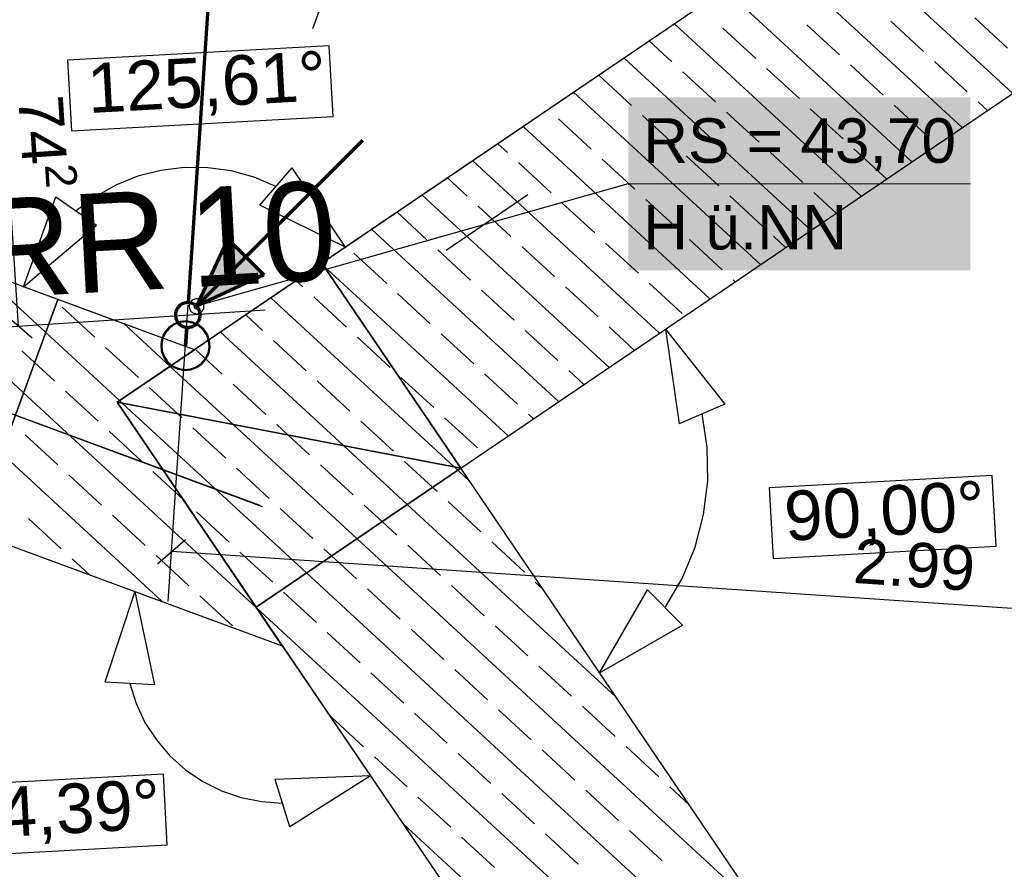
# Model space of a CAD drawing. Extents: x -779 to 790, y -208 to 633.
# Tile 199 of 232: x 395 to 434, y 107 to 141. Entities that reach past the tile are written whole.
import ezdxf
from ezdxf.lldxf.tags import DXFTag

# ---------------------------------------------------------------- set-up
doc = ezdxf.new("R2010")
doc.units = 0
doc.layers.get('0').update_dxf_attribs({"lineweight": 25})
for name, color, linetype, lineweight, true_color in [('01AFU Allgemein Bemaßung-A07F5V4RWF', 7, 'Continuous', 25, 0x848484), ('02 Raster Bemaßung', 7, 'Continuous', 25, 0x848484), ('02 Raster Gebäude-A07F5V4QWF', 7, 'Continuous', 25, 0x848484), ('20 Fallrohre', 9, 'Continuous', 25, 0x808080), ('20 Fallrohre - Beschriftung', 9, 'Continuous', 25, 0x808080), ('20 Fenster als Fassade-A07F5V52WF', 9, 'Continuous', 25, 0x808080), ('20 Fundament-A07F5V4OWF', 7, 'Continuous', 25, 0x848484), ('20 Magerbeton Bohrungen', 7, 'Continuous', 25, 0x848484), ('S_Mass', 150, 'Continuous', 25, 0x007fff), ('S_Regenwasser_Grundleitung', 7, 'Continuous', 70, 0x0080ff)]:
    doc.layers.add(name, color=color, linetype=linetype, lineweight=lineweight, true_color=true_color)
doc.layers.add('02 Raster Gebäude-A07F5V53WF', color=7, linetype='Continuous', lineweight=13)
doc.styles.get("Standard").update_dxf_attribs({"font": 'arial.ttf'})
tags = doc.linetypes.add('Strichpunkt', pattern=[1, 0.5, -0.25, 0, -0.25]).pattern_tags.tags
tags[10:11] = [DXFTag(74, 4), DXFTag(75, 0), DXFTag(340, '0'), DXFTag(46, 1.0), DXFTag(50, 0.0), DXFTag(44, 0.0), DXFTag(45, 0.0)]
tags[8:9] = [DXFTag(74, 4), DXFTag(75, 0), DXFTag(340, '0'), DXFTag(46, 1.0), DXFTag(50, 0.0), DXFTag(44, 0.0), DXFTag(45, 0.0)]
tags[6:7] = [DXFTag(74, 4), DXFTag(75, 0), DXFTag(340, '0'), DXFTag(46, 1.0), DXFTag(50, 0.0), DXFTag(44, 0.0), DXFTag(45, 0.0)]
tags[4:5] = [DXFTag(74, 4), DXFTag(75, 0), DXFTag(340, '0'), DXFTag(46, 1.0), DXFTag(50, 0.0), DXFTag(44, 0.0), DXFTag(45, 0.0)]
tags = doc.linetypes.add('Wipeout_Contour-A07F5V4SWF', pattern=[1, 0, -1]).pattern_tags.tags
tags[6:7] = [DXFTag(74, 4), DXFTag(75, 0), DXFTag(340, '0'), DXFTag(46, 1.0), DXFTag(50, 0.0), DXFTag(44, 0.0), DXFTag(45, 0.0)]
tags[4:5] = [DXFTag(74, 4), DXFTag(75, 0), DXFTag(340, '0'), DXFTag(46, 1.0), DXFTag(50, 0.0), DXFTag(44, 0.0), DXFTag(45, 0.0)]

# ---------------------------------------------------------------- blocks, each defined once
blk = doc.blocks.new('Referenz-A07F5V4VWF', base_point=(-401.415, -176.34))
at = {"color": 0, "linetype": 'ByBlock', "lineweight": -2, "ltscale": 12.5}
for p, q in [((457.904, 165.879), (401.655, 127.689)), ((457.904, 165.879), (406.798, 131.181)), ((412.416, 122.906), (457.047, 153.209)), ((401.655, 127.689), (336.442, 151.699)), ((335.001, 141.571), (405.203, 115.725)), ((396.132, 129.722), (392.313, 131.128)), ((406.798, 131.181), (398.523, 125.563)), ((412.416, 122.906), (406.798, 131.181)), ((406.798, 131.181), (412.416, 122.906)), ((392.676, 120.337), (396.132, 129.722)), ((396.132, 129.722), (392.676, 120.337)), ((401.655, 127.689), (396.132, 129.722)), ((398.523, 125.563), (401.655, 127.689)), ((398.523, 125.563), (404.141, 117.288)), ((412.416, 122.906), (398.523, 125.563)), ((398.523, 125.563), (412.416, 122.906)), ((405.203, 115.725), (398.523, 125.563)), ((404.141, 117.288), (412.416, 122.906)), ((412.416, 122.906), (404.141, 117.288)), ((448.842, 69.255), (412.416, 122.906)), ((392.676, 120.337), (405.203, 115.725)), ((404.141, 117.288), (436.172, 70.111)), ((405.203, 115.725), (443.305, 59.605))]:
    blk.add_line(p, q, dxfattribs=at)
at = {"layer": '01AFU Allgemein Bemaßung-A07F5V4RWF', "color": 0, "lineweight": -2}
blk.add_line((406.433, 140.667), (407.61, 143.864), dxfattribs=at)
at = {"layer": '02 Raster Bemaßung', "color": 0, "linetype": 'Wipeout_Contour-A07F5V4SWF', "lineweight": -2, "ltscale": 1.625}
for p, q in [((407.101, 139.966), (396.524, 139.388)), ((407.257, 137.113), (407.101, 139.966)), ((396.524, 139.388), (396.68, 136.534)), ((396.68, 136.534), (407.257, 137.113)), ((433.903, 122.601), (424.889, 122.107)), ((434.06, 119.747), (433.903, 122.601)), ((424.889, 122.107), (425.045, 119.254)), ((425.045, 119.254), (434.06, 119.747)), ((400.398, 110.533), (389.82, 109.954)), ((400.554, 107.68), (400.398, 110.533)), ((389.977, 107.101), (400.554, 107.68))]:
    blk.add_line(p, q, dxfattribs=at)
at = {"layer": '02 Raster Bemaßung', "color": 0, "lineweight": -2}
for p, q in [((401.235, 135.052), (400.285, 134.936)), ((402.193, 135.044), (401.235, 135.052)), ((403.141, 134.913), (402.193, 135.044)), ((404.288, 133.536), (405.605, 135.041)), ((407.756, 131.832), (405.605, 135.041)), ((399.358, 134.697), (398.47, 134.341)), ((400.285, 134.936), (399.358, 134.697)), ((404.064, 134.659), (403.141, 134.913)), ((404.946, 134.288), (404.064, 134.659)), ((398.47, 134.341), (397.635, 133.872)), ((394.734, 130.237), (396.047, 133.871)), ((396.047, 133.871), (397.688, 132.727)), ((397.635, 133.872), (396.868, 133.299)), ((407.756, 131.832), (404.288, 133.536)), ((394.734, 130.237), (397.688, 132.727)), ((420.687, 128.522), (423.088, 125.494)), ((420.687, 128.522), (421.252, 124.7)), ((423.088, 125.494), (421.252, 124.7)), ((422.378, 123.748), (422.17, 125.097)), ((422.399, 122.383), (422.378, 123.748)), ((422.235, 121.029), (422.399, 122.383)), ((389.852, 121.377), (402.638, 116.669)), ((421.888, 119.709), (422.235, 121.029)), ((421.364, 118.448), (421.888, 119.709)), ((420.674, 117.271), (421.364, 118.448)), ((399.237, 117.921), (398.034, 114.249)), ((399.237, 117.921), (400.032, 114.14)), ((418.031, 114.635), (419.967, 117.979)), ((419.967, 117.979), (421.38, 116.563)), ((418.031, 114.635), (421.38, 116.563)), ((400.032, 114.14), (398.034, 114.249)), ((399.033, 114.194), (399.29, 113.391)), ((399.29, 113.391), (399.651, 112.628)), ((399.651, 112.628), (400.11, 111.921)), ((400.11, 111.921), (400.659, 111.28)), ((400.659, 111.28), (401.287, 110.717)), ((401.287, 110.717), (401.985, 110.243)), ((408.773, 110.466), (404.912, 110.324)), ((405.5, 108.412), (404.912, 110.324)), ((408.773, 110.466), (405.5, 108.412)), ((401.985, 110.243), (402.739, 109.865)), ((402.739, 109.865), (403.537, 109.59)), ((403.537, 109.59), (404.364, 109.424)), ((404.364, 109.424), (405.206, 109.368))]:
    blk.add_line(p, q, dxfattribs=at)
at = {"layer": '02 Raster Gebäude-A07F5V4QWF', "color": 0, "linetype": 'Strichpunkt', "lineweight": -2, "ltscale": 0.405}
blk.add_line((404.408, 121.346), (335.721, 146.635), dxfattribs=at)
at = {"layer": '20 Fundament-A07F5V4OWF', "color": 0, "lineweight": -2}
for p, q in [((457.904, 165.879), (398.523, 125.563)), ((412.416, 122.906), (457.047, 153.209)), ((434.725, 138.053), (427.174, 145.015)), ((432.685, 136.669), (425.135, 143.631)), ((430.646, 135.284), (423.096, 142.246)), ((431.125, 139.74), (429.801, 140.961)), ((434.516, 139.878), (433.193, 141.098)), ((428.607, 133.899), (421.056, 140.862)), ((424.341, 139.465), (423.018, 140.686)), ((427.733, 139.603), (426.409, 140.823)), ((420.949, 139.328), (420.037, 140.169)), ((426.568, 132.515), (419.017, 139.477)), ((432.889, 138.113), (431.566, 139.333)), ((422.714, 137.701), (421.39, 138.921)), ((426.106, 137.838), (424.782, 139.059)), ((429.497, 137.976), (428.174, 139.196)), ((419.322, 137.563), (417.999, 138.784)), ((424.528, 131.13), (416.978, 138.093)), ((427.87, 136.211), (426.547, 137.431)), ((431.262, 136.349), (429.939, 137.569)), ((433.705, 137.361), (433.33, 137.706)), ((417.695, 135.799), (416.371, 137.019)), ((421.087, 135.936), (419.763, 137.157)), ((424.478, 136.074), (423.155, 137.294)), ((422.489, 129.746), (414.939, 136.708)), ((414.303, 135.661), (413.919, 136.016)), ((429.626, 134.592), (428.311, 135.804)), ((419.46, 134.172), (418.136, 135.392)), ((422.851, 134.309), (421.528, 135.529)), ((426.243, 134.447), (424.92, 135.667)), ((420.45, 128.361), (412.899, 135.323)), ((416.068, 134.034), (414.744, 135.255)), ((412.676, 133.897), (411.88, 134.631)), ((418.41, 126.977), (410.86, 133.939)), ((421.224, 132.545), (419.901, 133.765)), ((424.616, 132.682), (423.292, 133.902)), ((427.587, 133.207), (426.684, 134.04)), ((414.441, 132.27), (413.117, 133.49)), ((417.832, 132.407), (416.509, 133.627)), ((411.049, 132.132), (409.84, 133.247)), ((416.371, 125.592), (408.821, 132.554)), ((425.548, 131.823), (425.057, 132.275)), ((416.205, 130.643), (414.882, 131.863)), ((419.597, 130.78), (418.273, 132)), ((422.989, 130.917), (421.665, 132.138)), ((409.422, 130.368), (408.098, 131.588)), ((412.813, 130.505), (411.49, 131.725)), ((396.132, 129.722), (392.313, 131.128)), ((406.845, 131.111), (406.781, 131.17)), ((414.332, 124.207), (406.845, 131.111)), ((395.639, 128.384), (392.896, 130.914)), ((406.03, 130.23), (405.762, 130.477)), ((417.97, 129.015), (416.646, 130.236)), ((421.362, 129.153), (420.038, 130.373)), ((423.509, 130.438), (423.43, 130.511)), ((395.855, 129.818), (395.843, 129.829)), ((412.146, 122.958), (404.742, 129.785)), ((407.794, 128.603), (406.471, 129.823)), ((411.186, 128.74), (409.863, 129.961)), ((414.578, 128.878), (413.255, 130.098)), ((401.655, 127.689), (396.132, 129.722)), ((397.619, 128.191), (396.296, 129.411)), ((404.403, 128.466), (403.723, 129.093)), ((394.742, 125.947), (391.505, 128.932)), ((400.664, 127.016), (398.79, 128.744)), ((419.43, 127.669), (418.411, 128.609)), ((398.624, 125.631), (395.639, 128.384)), ((407.679, 123.812), (402.703, 128.401)), ((409.559, 126.976), (408.236, 128.196)), ((412.951, 127.113), (411.627, 128.334)), ((416.343, 127.251), (415.019, 128.471)), ((399.384, 126.564), (398.06, 127.784)), ((406.167, 126.838), (404.844, 128.059)), ((395.19, 127.166), (394.668, 127.647)), ((398.523, 125.563), (401.655, 127.689)), ((402.775, 126.701), (401.683, 127.708)), ((395.992, 126.426), (395.19, 127.166)), ((403.212, 124.666), (400.664, 127.016)), ((414.715, 125.486), (413.392, 126.707)), ((417.391, 126.284), (416.784, 126.844)), ((404.54, 125.074), (403.217, 126.294)), ((407.932, 125.211), (406.608, 126.432)), ((411.324, 125.349), (410, 126.569)), ((404.158, 117.263), (394.742, 125.947)), ((397.757, 124.799), (396.433, 126.019)), ((400.978, 125.093), (399.825, 126.157)), ((398.523, 125.563), (404.141, 117.288)), ((405.203, 115.725), (398.523, 125.563)), ((398.745, 125.521), (398.624, 125.631)), ((406.175, 118.669), (398.745, 125.521)), ((401.148, 124.936), (400.978, 125.093)), ((415.351, 124.9), (415.157, 125.079)), ((408.214, 120.054), (403.212, 124.666)), ((405.445, 124.239), (404.981, 124.667)), ((409.696, 123.584), (408.373, 124.805)), ((413.088, 123.722), (411.765, 124.942)), ((396.129, 123.034), (394.806, 124.255)), ((399.521, 123.172), (398.198, 124.392)), ((402.913, 123.309), (401.589, 124.53)), ((406.305, 123.447), (405.445, 124.239)), ((410.253, 121.438), (407.679, 123.812)), ((400.347, 117.513), (393.844, 123.509)), ((408.069, 121.82), (406.746, 123.04)), ((411.273, 122.13), (410.138, 123.177)), ((397.894, 121.407), (396.571, 122.628)), ((401.194, 121.629), (399.962, 122.765)), ((404.677, 121.682), (403.354, 122.903)), ((412.292, 122.823), (412.146, 122.958)), ((412.773, 122.379), (412.292, 122.823)), ((448.842, 69.255), (412.416, 122.906)), ((411.461, 121.957), (411.273, 122.13)), ((401.286, 121.545), (401.194, 121.629)), ((409.234, 120.746), (408.51, 121.413)), ((418.702, 113.647), (410.253, 121.438)), ((413.226, 120.33), (411.902, 121.55)), ((403.05, 119.918), (401.727, 121.138)), ((406.442, 120.055), (405.119, 121.275)), ((396.267, 119.643), (394.943, 120.863)), ((399.659, 119.78), (398.335, 121.001)), ((409.834, 120.192), (409.234, 120.746)), ((392.676, 120.337), (405.203, 115.725)), ((424.63, 104.916), (408.214, 120.054)), ((414.99, 118.703), (413.667, 119.923)), ((404.815, 118.29), (403.491, 119.511)), ((407.194, 119.361), (406.883, 119.648)), ((411.598, 118.565), (410.275, 119.786)), ((397.4, 118.598), (396.708, 119.236)), ((401.423, 118.153), (400.1, 119.373)), ((408.207, 118.428), (407.194, 119.361)), ((430.559, 96.184), (406.175, 118.669)), ((415.738, 118.013), (415.431, 118.296)), ((406.579, 116.663), (405.256, 117.884)), ((409.971, 116.801), (408.648, 118.021)), ((413.363, 116.938), (412.04, 118.158)), ((403.188, 116.526), (401.864, 117.746)), ((404.141, 117.288), (443.305, 59.605)), ((436.487, 87.452), (404.158, 117.263)), ((408.344, 115.036), (407.021, 116.256)), ((411.736, 115.173), (410.412, 116.394)), ((415.128, 115.311), (413.804, 116.531)), ((413.5, 113.546), (412.177, 114.767)), ((416.892, 113.684), (415.569, 114.904)), ((410.109, 113.409), (408.785, 114.629)), ((415.265, 111.919), (413.942, 113.139)), ((418.657, 112.056), (417.333, 113.277)), ((408.481, 111.644), (407.158, 112.865)), ((411.873, 111.782), (410.55, 113.002)), ((417.03, 110.292), (415.706, 111.512)), ((420.421, 110.429), (419.098, 111.65)), ((410.246, 110.017), (408.923, 111.237)), ((413.638, 110.154), (412.314, 111.375)), ((418.794, 108.665), (417.471, 109.885)), ((421.666, 109.281), (420.863, 110.022)), ((412.011, 108.39), (410.687, 109.61)), ((415.402, 108.527), (414.079, 109.748)), ((442.416, 78.72), (410.087, 108.531)), ((413.775, 106.763), (412.452, 107.983)), ((417.167, 106.9), (415.844, 108.12)), ((420.559, 107.038), (419.235, 108.258))]:
    blk.add_line(p, q, dxfattribs=at)
at = {"layer": '20 Magerbeton Bohrungen', "color": 0, "lineweight": -2}
for p, q in [((457.904, 165.879), (401.655, 127.689)), ((401.655, 127.689), (336.442, 151.699)), ((335.001, 141.571), (405.203, 115.725)), ((405.203, 115.725), (443.305, 59.605))]:
    blk.add_line(p, q, dxfattribs=at)
at = {"layer": '02 Raster Bemaßung', "color": 0, "linetype": 'ByBlock', "lineweight": -2, "ltscale": 1.625, "char_height": 2.00026, "attachment_point": 1, "rotation": 3.132}
for s, insert in [('{\\fArial;125,61°}', (397.265, 139.249)), ('{\\fArial;90,00°}', (425.442, 121.959)), ('{\\fArial;144,39°}', (390.562, 109.818))]:
    blk.add_mtext(s, dxfattribs=dict(at, insert=insert))
blk = doc.blocks.new('Referenz-A07F5V59WF', base_point=(-759.499, -206.186))
at = {"layer": '02 Raster Gebäude-A07F5V53WF', "color": 0, "linetype": 'Continuous', "ltscale": 117.000008}
blk.add_line((404.308, 121.412), (335.634, 146.695), dxfattribs=at)
at = {"layer": '20 Fallrohre', "color": 0, "linetype": 'Continuous', "lineweight": -2, "ltscale": 225.000015}
for p, q in [((400.614, 128.591), (400.445, 128.392)), ((400.828, 128.74), (400.614, 128.591)), ((400.846, 128.705), (400.641, 128.562)), ((401.074, 128.829), (400.828, 128.74)), ((401.082, 128.79), (400.846, 128.705)), ((401.334, 128.851), (401.074, 128.829)), ((401.332, 128.811), (401.082, 128.79)), ((401.579, 128.767), (401.332, 128.811)), ((401.591, 128.805), (401.334, 128.851)), ((401.805, 128.66), (401.579, 128.767)), ((401.827, 128.694), (401.591, 128.805)), ((401.997, 128.498), (401.805, 128.66)), ((402.026, 128.525), (401.827, 128.694)), ((400.445, 128.392), (400.334, 128.156)), ((400.479, 128.37), (400.372, 128.143)), ((400.641, 128.562), (400.479, 128.37)), ((402.14, 128.293), (401.997, 128.498)), ((402.175, 128.311), (402.026, 128.525)), ((402.225, 128.057), (402.14, 128.293)), ((402.264, 128.065), (402.175, 128.311)), ((400.334, 128.156), (400.288, 127.899)), ((400.288, 127.899), (400.31, 127.639)), ((400.372, 128.143), (400.328, 127.897)), ((400.328, 127.897), (400.349, 127.647)), ((402.202, 127.56), (402.246, 127.807)), ((402.246, 127.807), (402.225, 128.057)), ((402.24, 127.548), (402.286, 127.805)), ((402.286, 127.805), (402.264, 128.065)), ((400.31, 127.639), (400.399, 127.393)), ((400.349, 127.647), (400.434, 127.411)), ((400.399, 127.393), (400.548, 127.179)), ((400.434, 127.411), (400.577, 127.206)), ((402.095, 127.334), (402.202, 127.56)), ((402.129, 127.312), (402.24, 127.548)), ((400.548, 127.179), (400.747, 127.01)), ((400.577, 127.206), (400.769, 127.044)), ((400.747, 127.01), (400.983, 126.899)), ((400.769, 127.044), (400.996, 126.937)), ((401.492, 126.914), (401.728, 126.999)), ((401.728, 126.999), (401.933, 127.142)), ((401.746, 126.964), (401.96, 127.113)), ((401.933, 127.142), (402.095, 127.334)), ((401.96, 127.113), (402.129, 127.312)), ((400.983, 126.899), (401.24, 126.853)), ((400.996, 126.937), (401.242, 126.893)), ((401.24, 126.853), (401.5, 126.875)), ((401.242, 126.893), (401.492, 126.914)), ((401.5, 126.875), (401.746, 126.964))]:
    blk.add_line(p, q, dxfattribs=at)
for points in [[(400.604, 128.555), (400.576, 128.555), (400.604, 128.58)], [(400.665, 128.58), (400.604, 128.58), (400.695, 128.605)], [(400.604, 128.58), (400.695, 128.605), (400.634, 128.605)], [(400.604, 128.527), (400.665, 128.58), (400.604, 128.58)], [(400.695, 128.605), (400.634, 128.605), (400.695, 128.658)], [(400.718, 128.658), (400.695, 128.658), (400.718, 128.672)], [(400.718, 128.625), (400.695, 128.625), (400.695, 128.658)], [(400.718, 128.625), (400.718, 128.658), (400.695, 128.658)], [(400.695, 128.605), (400.718, 128.625), (400.695, 128.625)], [(400.794, 128.672), (400.718, 128.672), (400.828, 128.693)], [(400.718, 128.672), (400.828, 128.693), (400.752, 128.693)], [(400.718, 128.625), (400.794, 128.672), (400.718, 128.672)], [(400.828, 128.693), (400.752, 128.693), (400.828, 128.74)], [(400.846, 128.74), (400.828, 128.74), (400.846, 128.748)], [(400.846, 128.705), (400.828, 128.705), (400.828, 128.74)], [(400.846, 128.705), (400.846, 128.74), (400.828, 128.74)], [(400.828, 128.693), (400.846, 128.705), (400.828, 128.705)], [(400.949, 128.748), (400.846, 128.748), (400.973, 128.758)], [(400.846, 128.748), (400.973, 128.758), (400.87, 128.758)], [(400.846, 128.705), (400.949, 128.748), (400.846, 128.748)], [(400.973, 128.758), (400.87, 128.758), (400.973, 128.801)], [(400.985, 128.801), (400.973, 128.801), (400.985, 128.804)], [(400.985, 128.763), (400.973, 128.763), (400.973, 128.801)], [(400.985, 128.763), (400.985, 128.801), (400.973, 128.801)], [(400.973, 128.758), (400.985, 128.763), (400.973, 128.763)], [(401.125, 128.804), (400.985, 128.804), (401.125, 128.839)], [(401.125, 128.798), (400.985, 128.798), (400.985, 128.804)], [(401.125, 128.798), (401.125, 128.804), (400.985, 128.804)], [(400.985, 128.763), (401.125, 128.798), (400.985, 128.798)], [(401.132, 128.799), (401.125, 128.799), (401.125, 128.839)], [(401.132, 128.799), (401.132, 128.839), (401.125, 128.839)], [(401.132, 128.839), (401.125, 128.839), (401.132, 128.839)], [(401.125, 128.798), (401.132, 128.799), (401.125, 128.799)], [(401.281, 128.839), (401.132, 128.839), (401.281, 128.852)], [(401.281, 128.812), (401.132, 128.812), (401.132, 128.839)], [(401.281, 128.812), (401.281, 128.839), (401.132, 128.839)], [(401.132, 128.799), (401.281, 128.812), (401.132, 128.812)], [(401.282, 128.812), (401.281, 128.812), (401.281, 128.852)], [(401.282, 128.812), (401.282, 128.852), (401.281, 128.852)], [(401.282, 128.852), (401.281, 128.852), (401.281, 128.852)], [(401.281, 128.812), (401.282, 128.812), (401.281, 128.812)], [(401.4, 128.812), (401.282, 128.812), (401.282, 128.852)], [(401.432, 128.841), (401.314, 128.841), (401.282, 128.852)], [(401.432, 128.801), (401.4, 128.812), (401.282, 128.812)], [(401.432, 128.801), (401.432, 128.841), (401.314, 128.841)], [(401.438, 128.801), (401.432, 128.801), (401.432, 128.841)], [(401.438, 128.84), (401.432, 128.84), (401.432, 128.841)], [(401.438, 128.799), (401.438, 128.84), (401.432, 128.84)], [(401.438, 128.799), (401.438, 128.801), (401.432, 128.801)], [(401.516, 128.799), (401.438, 128.799), (401.438, 128.84)], [(401.579, 128.808), (401.501, 128.808), (401.438, 128.84)], [(401.579, 128.767), (401.516, 128.799), (401.438, 128.799)], [(401.579, 128.767), (401.579, 128.808), (401.501, 128.808)], [(401.589, 128.767), (401.579, 128.767), (401.579, 128.808)], [(401.591, 128.805), (401.579, 128.805), (401.579, 128.808)], [(401.591, 128.762), (401.591, 128.805), (401.579, 128.805)], [(401.591, 128.762), (401.589, 128.767), (401.579, 128.767)], [(401.648, 128.762), (401.591, 128.762), (401.591, 128.805)], [(401.718, 128.753), (401.66, 128.753), (401.591, 128.805)], [(401.718, 128.71), (401.648, 128.762), (401.591, 128.762)], [(401.718, 128.71), (401.718, 128.753), (401.66, 128.753)], [(401.732, 128.71), (401.718, 128.71), (401.718, 128.753)], [(401.736, 128.745), (401.72, 128.745), (401.718, 128.753)], [(401.736, 128.699), (401.732, 128.71), (401.718, 128.71)], [(401.736, 128.699), (401.736, 128.745), (401.72, 128.745)], [(401.781, 128.699), (401.736, 128.699), (401.736, 128.745)], [(401.847, 128.678), (401.801, 128.678), (401.736, 128.745)], [(401.847, 128.632), (401.781, 128.699), (401.736, 128.699)], [(401.847, 128.632), (401.847, 128.678), (401.801, 128.678)], [(401.863, 128.632), (401.847, 128.632), (401.847, 128.678)], [(401.87, 128.664), (401.852, 128.664), (401.847, 128.678)], [(401.87, 128.612), (401.863, 128.632), (401.847, 128.632)], [(401.87, 128.612), (401.87, 128.664), (401.852, 128.664)], [(401.907, 128.612), (401.87, 128.612), (401.87, 128.664)], [(401.962, 128.587), (401.925, 128.587), (401.87, 128.664)], [(401.962, 128.535), (401.907, 128.612), (401.87, 128.612)], [(401.962, 128.535), (401.962, 128.587), (401.925, 128.587)], [(401.979, 128.535), (401.962, 128.535), (401.962, 128.587)], [(401.99, 128.563), (401.97, 128.563), (401.962, 128.587)], [(400.372, 128.165), (400.338, 128.165), (400.372, 128.249)], [(400.394, 128.249), (400.372, 128.249), (400.394, 128.301)], [(400.394, 128.195), (400.372, 128.195), (400.372, 128.249)], [(400.394, 128.195), (400.394, 128.249), (400.372, 128.249)], [(400.372, 128.143), (400.394, 128.195), (400.372, 128.195)], [(400.429, 128.301), (400.394, 128.301), (400.429, 128.36)], [(400.429, 128.283), (400.394, 128.283), (400.394, 128.301)], [(400.429, 128.283), (400.429, 128.301), (400.394, 128.301)], [(400.394, 128.195), (400.429, 128.283), (400.394, 128.283)], [(400.475, 128.36), (400.429, 128.36), (400.475, 128.435)], [(400.475, 128.358), (400.429, 128.358), (400.429, 128.36)], [(400.475, 128.358), (400.475, 128.36), (400.429, 128.36)], [(400.429, 128.283), (400.475, 128.358), (400.429, 128.358)], [(400.507, 128.435), (400.475, 128.435), (400.507, 128.474)], [(400.507, 128.412), (400.475, 128.412), (400.475, 128.435)], [(400.507, 128.412), (400.507, 128.435), (400.475, 128.435)], [(400.475, 128.358), (400.507, 128.412), (400.475, 128.412)], [(400.559, 128.474), (400.507, 128.474), (400.576, 128.493)], [(400.507, 128.474), (400.576, 128.493), (400.524, 128.493)], [(400.507, 128.412), (400.559, 128.474), (400.507, 128.474)], [(400.576, 128.493), (400.524, 128.493), (400.576, 128.555)], [(400.604, 128.527), (400.576, 128.527), (400.576, 128.555)], [(400.604, 128.527), (400.604, 128.555), (400.576, 128.555)], [(400.576, 128.493), (400.604, 128.527), (400.576, 128.527)], [(401.99, 128.502), (401.979, 128.535), (401.962, 128.535)], [(401.99, 128.502), (401.99, 128.563), (401.97, 128.563)], [(402.02, 128.502), (401.99, 128.502), (401.99, 128.563)], [(402.06, 128.482), (402.03, 128.482), (401.99, 128.563)], [(402.06, 128.421), (402.02, 128.502), (401.99, 128.502)], [(402.06, 128.421), (402.06, 128.482), (402.03, 128.482)], [(402.078, 128.421), (402.06, 128.421), (402.06, 128.482)], [(402.093, 128.444), (402.071, 128.444), (402.06, 128.482)], [(402.093, 128.369), (402.078, 128.421), (402.06, 128.421)], [(402.093, 128.369), (402.093, 128.444), (402.071, 128.444)], [(402.116, 128.369), (402.093, 128.369), (402.093, 128.444)], [(402.14, 128.368), (402.116, 128.368), (402.093, 128.444)], [(402.14, 128.293), (402.116, 128.369), (402.093, 128.369)], [(402.14, 128.293), (402.14, 128.368), (402.116, 128.368)], [(402.157, 128.293), (402.14, 128.293), (402.14, 128.368)], [(402.175, 128.311), (402.153, 128.311), (402.14, 128.368)], [(402.175, 128.208), (402.157, 128.293), (402.14, 128.293)], [(402.175, 128.208), (402.175, 128.311), (402.153, 128.311)], [(402.19, 128.208), (402.175, 128.208), (402.175, 128.311)], [(402.198, 128.257), (402.183, 128.257), (402.175, 128.311)], [(402.198, 128.154), (402.19, 128.208), (402.175, 128.208)], [(402.198, 128.154), (402.198, 128.257), (402.183, 128.257)], [(402.213, 128.154), (402.198, 128.154), (402.198, 128.257)], [(402.234, 128.171), (402.211, 128.171), (402.198, 128.257)], [(400.299, 127.846), (400.287, 127.846), (400.299, 128.003)], [(400.299, 127.711), (400.299, 127.846), (400.287, 127.846)], [(400.3, 128.003), (400.299, 128.003), (400.3, 128.01)], [(400.3, 127.711), (400.299, 127.711), (400.299, 128.003)], [(400.3, 127.69), (400.3, 128.003), (400.299, 128.003)], [(400.327, 128.01), (400.3, 128.01), (400.327, 128.125)], [(400.32, 127.69), (400.3, 127.69), (400.3, 128.01)], [(400.327, 127.581), (400.327, 128.01), (400.3, 128.01)], [(400.334, 128.125), (400.327, 128.125), (400.334, 128.156)], [(400.334, 127.945), (400.327, 127.945), (400.327, 128.125)], [(400.334, 127.945), (400.334, 128.125), (400.327, 128.125)], [(400.327, 127.847), (400.334, 127.945), (400.327, 127.945)], [(400.336, 127.581), (400.327, 127.581), (400.327, 127.847)], [(400.338, 127.72), (400.332, 127.72), (400.327, 127.847)], [(400.338, 128.156), (400.334, 128.156), (400.338, 128.165)], [(400.338, 127.997), (400.334, 127.997), (400.334, 128.156)], [(400.338, 127.997), (400.338, 128.156), (400.334, 128.156)], [(400.334, 127.945), (400.338, 127.997), (400.334, 127.997)], [(400.372, 128.143), (400.338, 128.143), (400.338, 128.165)], [(400.372, 128.143), (400.372, 128.165), (400.338, 128.165)], [(400.338, 127.997), (400.372, 128.143), (400.338, 128.143)], [(402.234, 128.007), (402.213, 128.154), (402.198, 128.154)], [(402.234, 128.007), (402.234, 128.171), (402.211, 128.171)], [(402.236, 128.007), (402.234, 128.007), (402.234, 128.171)], [(402.236, 128.166), (402.234, 128.166), (402.234, 128.171)], [(402.236, 127.984), (402.236, 128.166), (402.234, 128.166)], [(402.236, 127.984), (402.236, 128.007), (402.234, 128.007)], [(402.243, 127.984), (402.236, 127.984), (402.236, 128.166)], [(402.247, 128.123), (402.238, 128.123), (402.236, 128.166)], [(402.247, 127.857), (402.243, 127.984), (402.236, 127.984)], [(402.247, 127.857), (402.247, 128.123), (402.238, 128.123)], [(402.247, 127.759), (402.24, 127.759), (402.247, 127.857)], [(402.274, 127.694), (402.247, 127.694), (402.247, 128.123)], [(402.274, 128.014), (402.254, 128.014), (402.247, 128.123)], [(402.274, 127.694), (402.274, 128.014), (402.254, 128.014)], [(402.276, 127.701), (402.274, 127.701), (402.274, 128.014)], [(402.276, 127.993), (402.274, 127.993), (402.274, 128.014)], [(402.276, 127.701), (402.276, 127.993), (402.274, 127.993)], [(402.287, 127.858), (402.276, 127.858), (402.276, 127.993)], [(402.276, 127.701), (402.287, 127.858), (402.276, 127.858)], [(400.3, 127.69), (400.3, 127.711), (400.299, 127.711)], [(400.327, 127.581), (400.32, 127.69), (400.3, 127.69)], [(400.338, 127.538), (400.336, 127.581), (400.327, 127.581)], [(400.338, 127.538), (400.338, 127.72), (400.332, 127.72)], [(400.34, 127.538), (400.338, 127.538), (400.338, 127.72)], [(400.34, 127.696), (400.338, 127.696), (400.338, 127.72)], [(400.34, 127.533), (400.34, 127.696), (400.338, 127.696)], [(400.34, 127.533), (400.34, 127.538), (400.338, 127.538)], [(400.363, 127.533), (400.34, 127.533), (400.34, 127.696)], [(400.376, 127.55), (400.361, 127.55), (400.34, 127.696)], [(400.376, 127.447), (400.363, 127.533), (400.34, 127.533)], [(400.376, 127.447), (400.376, 127.55), (400.361, 127.55)], [(400.391, 127.447), (400.376, 127.447), (400.376, 127.55)], [(400.399, 127.496), (400.384, 127.496), (400.376, 127.55)], [(400.399, 127.393), (400.391, 127.447), (400.376, 127.447)], [(400.399, 127.393), (400.399, 127.496), (400.384, 127.496)], [(400.421, 127.393), (400.399, 127.393), (400.399, 127.496)], [(400.434, 127.411), (400.417, 127.411), (400.399, 127.496)], [(400.434, 127.336), (400.421, 127.393), (400.399, 127.393)], [(400.434, 127.336), (400.434, 127.411), (400.417, 127.411)], [(400.458, 127.336), (400.434, 127.336), (400.434, 127.411)], [(400.481, 127.335), (400.458, 127.335), (400.434, 127.411)], [(402.145, 127.346), (402.099, 127.346), (402.145, 127.421)], [(402.181, 127.421), (402.145, 127.421), (402.181, 127.509)], [(402.181, 127.403), (402.145, 127.403), (402.145, 127.421)], [(402.181, 127.403), (402.181, 127.421), (402.145, 127.421)], [(402.145, 127.344), (402.181, 127.403), (402.145, 127.403)], [(402.202, 127.509), (402.181, 127.509), (402.202, 127.56)], [(402.202, 127.455), (402.181, 127.455), (402.181, 127.509)], [(402.202, 127.455), (402.202, 127.509), (402.181, 127.509)], [(402.181, 127.403), (402.202, 127.455), (402.181, 127.455)], [(402.236, 127.56), (402.202, 127.56), (402.236, 127.707)], [(402.236, 127.539), (402.202, 127.539), (402.202, 127.56)], [(402.236, 127.539), (402.236, 127.56), (402.202, 127.56)], [(402.202, 127.455), (402.236, 127.539), (402.202, 127.539)], [(402.24, 127.707), (402.236, 127.707), (402.24, 127.759)], [(402.24, 127.548), (402.236, 127.548), (402.236, 127.707)], [(402.24, 127.548), (402.24, 127.707), (402.236, 127.707)], [(402.236, 127.539), (402.24, 127.548), (402.236, 127.548)], [(402.247, 127.579), (402.24, 127.579), (402.24, 127.759)], [(402.247, 127.579), (402.247, 127.759), (402.24, 127.759)], [(402.24, 127.548), (402.247, 127.579), (402.24, 127.579)], [(402.247, 127.579), (402.274, 127.694), (402.247, 127.694)], [(402.274, 127.694), (402.276, 127.701), (402.274, 127.701)], [(400.481, 127.26), (400.458, 127.336), (400.434, 127.336)], [(400.481, 127.26), (400.481, 127.335), (400.458, 127.335)], [(400.503, 127.26), (400.481, 127.26), (400.481, 127.335)], [(400.514, 127.283), (400.496, 127.283), (400.481, 127.335)], [(400.514, 127.222), (400.503, 127.26), (400.481, 127.26)], [(400.514, 127.222), (400.514, 127.283), (400.496, 127.283)], [(400.544, 127.222), (400.514, 127.222), (400.514, 127.283)], [(400.584, 127.202), (400.554, 127.202), (400.514, 127.283)], [(400.584, 127.141), (400.544, 127.222), (400.514, 127.222)], [(400.584, 127.141), (400.584, 127.202), (400.554, 127.202)], [(400.604, 127.141), (400.584, 127.141), (400.584, 127.202)], [(400.612, 127.169), (400.595, 127.169), (400.584, 127.202)], [(400.612, 127.117), (400.604, 127.141), (400.584, 127.141)], [(400.612, 127.117), (400.612, 127.169), (400.595, 127.169)], [(400.649, 127.117), (400.612, 127.117), (400.612, 127.169)], [(400.704, 127.092), (400.667, 127.092), (400.612, 127.169)], [(400.704, 127.04), (400.649, 127.117), (400.612, 127.117)], [(400.704, 127.04), (400.704, 127.092), (400.667, 127.092)], [(400.722, 127.04), (400.704, 127.04), (400.704, 127.092)], [(400.727, 127.072), (400.711, 127.072), (400.704, 127.092)], [(400.727, 127.026), (400.722, 127.04), (400.704, 127.04)], [(400.727, 127.026), (400.727, 127.072), (400.711, 127.072)], [(400.773, 127.026), (400.727, 127.026), (400.727, 127.072)], [(400.838, 127.005), (400.793, 127.005), (400.727, 127.072)], [(400.838, 126.958), (400.773, 127.026), (400.727, 127.026)], [(400.838, 126.958), (400.838, 127.005), (400.793, 127.005)], [(400.854, 126.958), (400.838, 126.958), (400.838, 127.005)], [(400.856, 126.994), (400.842, 126.994), (400.838, 127.005)], [(400.856, 126.951), (400.856, 126.994), (400.842, 126.994)], [(400.914, 126.951), (400.856, 126.951), (400.856, 126.994)], [(400.983, 126.942), (400.926, 126.942), (400.856, 126.994)], [(401.728, 126.956), (401.625, 126.956), (401.728, 126.999)], [(401.746, 126.999), (401.728, 126.999), (401.746, 127.01)], [(401.746, 126.964), (401.728, 126.964), (401.728, 126.999)], [(401.746, 126.964), (401.746, 126.999), (401.728, 126.999)], [(401.822, 127.01), (401.746, 127.01), (401.856, 127.032)], [(401.746, 127.01), (401.856, 127.032), (401.78, 127.032)], [(401.746, 126.964), (401.822, 127.01), (401.746, 127.01)], [(401.856, 127.032), (401.78, 127.032), (401.856, 127.079)], [(401.879, 127.079), (401.856, 127.079), (401.879, 127.099)], [(401.879, 127.046), (401.856, 127.046), (401.856, 127.079)], [(401.879, 127.046), (401.879, 127.079), (401.856, 127.079)], [(401.856, 127.032), (401.879, 127.046), (401.856, 127.046)], [(401.94, 127.099), (401.879, 127.099), (401.97, 127.124)], [(401.879, 127.099), (401.97, 127.124), (401.909, 127.124)], [(401.879, 127.046), (401.94, 127.099), (401.879, 127.099)], [(401.97, 127.124), (401.909, 127.124), (401.97, 127.177)], [(401.998, 127.177), (401.97, 127.177), (401.998, 127.211)], [(401.998, 127.149), (401.97, 127.149), (401.97, 127.177)], [(401.998, 127.149), (401.998, 127.177), (401.97, 127.177)], [(401.97, 127.124), (401.998, 127.149), (401.97, 127.149)], [(402.05, 127.211), (401.998, 127.211), (402.067, 127.23)], [(401.998, 127.211), (402.067, 127.23), (402.015, 127.23)], [(401.998, 127.149), (402.05, 127.211), (401.998, 127.211)], [(402.067, 127.23), (402.015, 127.23), (402.067, 127.292)], [(402.099, 127.292), (402.067, 127.292), (402.099, 127.346)], [(402.099, 127.269), (402.067, 127.269), (402.067, 127.292)], [(402.099, 127.269), (402.099, 127.292), (402.067, 127.292)], [(402.067, 127.23), (402.099, 127.269), (402.067, 127.269)], [(402.145, 127.344), (402.099, 127.344), (402.099, 127.346)], [(402.145, 127.344), (402.145, 127.346), (402.099, 127.346)], [(402.099, 127.269), (402.145, 127.344), (402.099, 127.344)], [(400.856, 126.951), (400.854, 126.958), (400.838, 126.958)], [(400.983, 126.899), (400.914, 126.951), (400.856, 126.951)], [(400.983, 126.899), (400.983, 126.942), (400.926, 126.942)], [(400.995, 126.899), (400.983, 126.899), (400.983, 126.942)], [(400.996, 126.937), (400.985, 126.937), (400.983, 126.942)], [(400.996, 126.896), (400.995, 126.899), (400.983, 126.899)], [(400.996, 126.896), (400.996, 126.937), (400.985, 126.937)], [(401.074, 126.896), (400.996, 126.896), (400.996, 126.937)], [(401.136, 126.904), (401.058, 126.904), (400.996, 126.937)], [(401.136, 126.863), (401.074, 126.896), (400.996, 126.896)], [(401.136, 126.863), (401.136, 126.904), (401.058, 126.904)], [(401.142, 126.863), (401.136, 126.863), (401.136, 126.904)], [(401.142, 126.903), (401.136, 126.903), (401.136, 126.904)], [(401.142, 126.863), (401.142, 126.903), (401.136, 126.903)], [(401.142, 126.863), (401.142, 126.863), (401.136, 126.863)], [(401.26, 126.863), (401.142, 126.863), (401.142, 126.903)], [(401.292, 126.892), (401.175, 126.892), (401.142, 126.903)], [(401.292, 126.852), (401.26, 126.863), (401.142, 126.863)], [(401.292, 126.852), (401.292, 126.892), (401.175, 126.892)], [(401.293, 126.852), (401.292, 126.852), (401.292, 126.892)], [(401.293, 126.852), (401.293, 126.892), (401.292, 126.892)], [(401.293, 126.892), (401.292, 126.892), (401.293, 126.892)], [(401.293, 126.852), (401.293, 126.852), (401.292, 126.852)], [(401.443, 126.892), (401.293, 126.892), (401.443, 126.905)], [(401.443, 126.865), (401.293, 126.865), (401.293, 126.892)], [(401.443, 126.865), (401.443, 126.892), (401.293, 126.892)], [(401.293, 126.852), (401.443, 126.865), (401.293, 126.865)], [(401.449, 126.905), (401.443, 126.905), (401.449, 126.906)], [(401.449, 126.865), (401.443, 126.865), (401.443, 126.905)], [(401.449, 126.865), (401.449, 126.905), (401.443, 126.905)], [(401.443, 126.865), (401.449, 126.865), (401.443, 126.865)], [(401.589, 126.906), (401.449, 126.906), (401.589, 126.941)], [(401.589, 126.9), (401.449, 126.9), (401.449, 126.906)], [(401.589, 126.9), (401.589, 126.906), (401.449, 126.906)], [(401.449, 126.865), (401.589, 126.9), (401.449, 126.9)], [(401.601, 126.941), (401.589, 126.941), (401.601, 126.946)], [(401.601, 126.903), (401.589, 126.903), (401.589, 126.941)], [(401.601, 126.903), (401.601, 126.941), (401.589, 126.941)], [(401.589, 126.9), (401.601, 126.903), (401.589, 126.903)], [(401.704, 126.946), (401.601, 126.946), (401.728, 126.956)], [(401.601, 126.946), (401.728, 126.956), (401.625, 126.956)], [(401.601, 126.903), (401.704, 126.946), (401.601, 126.946)], [(401.728, 126.956), (401.746, 126.964), (401.728, 126.964)]]:
    blk.add_solid(points, dxfattribs=at)
at = {"layer": '20 Fenster als Fassade-A07F5V52WF', "color": 0, "linetype": 'Continuous', "lineweight": -2, "ltscale": 225.000015}
blk.add_line((415.133, 133.951), (411.824, 131.704), dxfattribs=at)
at = {"layer": '20 Fallrohre - Beschriftung', "color": 0, "linetype": 'Continuous', "lineweight": -2, "ltscale": 225.000015, "char_height": 3.99976, "attachment_point": 1, "rotation": 3.1327}
for s, insert in [('{\\fCentury Gothic;10}', (401.318, 134.211)), ('{\\fCentury Gothic;RR}', (392.746, 133.742))]:
    blk.add_mtext(s, dxfattribs=dict(at, insert=insert))
blk = doc.blocks.new('Maß-A07F5V89WF', base_point=(391.567, 128.151))
at = {"color": 0, "linetype": 'ByBlock', "lineweight": -2, "ltscale": 0.25}
for p, q in [((391.567, 143.327), (403.541, 144.106)), ((394.126, 142.962), (392.999, 143.952)), ((393.562, 143.457), (394.525, 128.646)), ((392.53, 128.516), (404.504, 129.295)), ((395.089, 128.151), (393.962, 129.141))]:
    blk.add_line(p, q, dxfattribs=at)
at = {"color": 0, "linetype": 'ByBlock', "lineweight": -2, "ltscale": 0.25, "attachment_point": 1, "rotation": 273.7197}
for s, insert, char_height in [('{\\fArial;74}', (396.321, 138.026), 1.8), ('{\\fArial;2}', (396.862, 135.248), 1.26)]:
    blk.add_mtext(s, dxfattribs=dict(at, insert=insert, char_height=char_height))
blk = doc.blocks.new('Maß-A07F5VAPWF', base_point=(400.16, 113.5))
at = {"color": 0, "linetype": 'ByBlock', "lineweight": -2, "ltscale": 0.25}
for p, q in [((400.59, 117.533), (401.399, 129.505)), ((400.16, 119.035), (401.289, 120.021)), ((460.397, 115.495), (400.725, 119.528))]:
    blk.add_line(p, q, dxfattribs=at)
at = {"color": 0, "linetype": 'ByBlock', "lineweight": -2, "ltscale": 0.25, "insert": (428.373, 120.065), "char_height": 1.8, "attachment_point": 1, "rotation": 356.1338}
blk.add_mtext('{\\fArial;2.99}', dxfattribs=at)

msp = doc.modelspace()

# ---------------------------------------------------------------- linework, layer by layer
at = {"layer": 'S_Mass'}
for p, q in [((419.188, 134.391), (401.735, 129.445)), ((419.179, 134.394), (419.178, 134.393)), ((419.178, 134.393), (419.178, 134.391)), ((419.178, 134.391), (419.178, 134.39)), ((419.178, 134.39), (419.179, 134.389)), ((419.18, 134.396), (419.179, 134.395)), ((419.179, 134.395), (419.179, 134.394)), ((419.179, 134.389), (419.179, 134.387)), ((419.179, 134.387), (419.18, 134.386)), ((419.181, 134.398), (419.18, 134.397)), ((419.18, 134.397), (419.18, 134.396)), ((419.18, 134.386), (419.18, 134.385)), ((419.18, 134.385), (419.181, 134.384)), ((419.182, 134.399), (419.181, 134.398)), ((419.181, 134.384), (419.182, 134.383)), ((419.183, 134.4), (419.182, 134.399)), ((419.182, 134.383), (419.183, 134.383)), ((419.185, 134.401), (419.183, 134.4)), ((419.183, 134.383), (419.185, 134.382)), ((419.186, 134.401), (419.185, 134.401)), ((419.185, 134.382), (419.186, 134.382)), ((419.187, 134.401), (419.186, 134.401)), ((419.186, 134.382), (419.187, 134.381)), ((419.188, 134.401), (419.187, 134.401)), ((419.187, 134.381), (419.188, 134.381)), ((419.19, 134.401), (419.188, 134.401)), ((419.188, 134.381), (419.19, 134.381)), ((419.191, 134.401), (419.19, 134.401)), ((419.19, 134.381), (419.191, 134.382)), ((419.192, 134.401), (419.191, 134.401)), ((419.191, 134.382), (419.192, 134.382)), ((419.193, 134.4), (419.192, 134.401)), ((419.192, 134.382), (419.193, 134.383)), ((419.194, 134.399), (419.193, 134.4)), ((419.193, 134.383), (419.194, 134.383)), ((419.195, 134.398), (419.194, 134.399)), ((419.194, 134.383), (419.195, 134.384)), ((419.196, 134.397), (419.195, 134.398)), ((419.195, 134.384), (419.196, 134.385)), ((419.197, 134.396), (419.196, 134.397)), ((419.196, 134.385), (419.197, 134.386)), ((419.198, 134.395), (419.197, 134.396)), ((419.197, 134.386), (419.198, 134.387)), ((419.198, 134.394), (419.198, 134.395)), ((419.198, 134.393), (419.198, 134.394)), ((419.198, 134.391), (419.198, 134.393)), ((419.198, 134.39), (419.198, 134.391)), ((419.198, 134.389), (419.198, 134.39)), ((419.198, 134.387), (419.198, 134.389)), ((401.438, 129.484), (401.435, 129.445)), ((401.435, 129.445), (401.438, 129.406)), ((401.445, 129.523), (401.438, 129.484)), ((401.438, 129.406), (401.445, 129.368)), ((401.458, 129.56), (401.445, 129.523)), ((401.445, 129.368), (401.458, 129.33)), ((401.475, 129.595), (401.458, 129.56)), ((401.497, 129.628), (401.475, 129.595)), ((401.523, 129.657), (401.497, 129.628)), ((401.553, 129.683), (401.523, 129.657)), ((401.585, 129.705), (401.553, 129.683)), ((401.62, 129.722), (401.585, 129.705)), ((401.658, 129.735), (401.62, 129.722)), ((401.636, 129.458), (401.635, 129.445)), ((401.635, 129.445), (401.636, 129.432)), ((401.639, 129.471), (401.636, 129.458)), ((401.636, 129.432), (401.639, 129.419)), ((401.643, 129.483), (401.639, 129.471)), ((401.639, 129.419), (401.643, 129.407)), ((401.649, 129.495), (401.643, 129.483)), ((401.643, 129.407), (401.649, 129.395)), ((401.656, 129.506), (401.649, 129.495)), ((401.649, 129.395), (401.656, 129.384)), ((401.665, 129.516), (401.656, 129.506)), ((401.656, 129.384), (401.665, 129.374)), ((401.696, 129.743), (401.658, 129.735)), ((401.674, 129.525), (401.665, 129.516)), ((401.665, 129.374), (401.674, 129.366)), ((401.685, 129.532), (401.674, 129.525)), ((401.697, 129.538), (401.685, 129.532)), ((401.735, 129.745), (401.696, 129.743)), ((401.709, 129.542), (401.697, 129.538)), ((401.722, 129.544), (401.709, 129.542)), ((401.735, 129.545), (401.722, 129.544)), ((401.774, 129.743), (401.735, 129.745)), ((401.748, 129.544), (401.735, 129.545)), ((401.761, 129.542), (401.748, 129.544)), ((401.774, 129.538), (401.761, 129.542)), ((401.813, 129.735), (401.774, 129.743)), ((401.785, 129.532), (401.774, 129.538)), ((401.796, 129.525), (401.785, 129.532)), ((401.806, 129.516), (401.796, 129.525)), ((401.796, 129.366), (401.806, 129.374)), ((401.815, 129.506), (401.806, 129.516)), ((401.806, 129.374), (401.815, 129.384)), ((401.85, 129.722), (401.813, 129.735)), ((401.822, 129.495), (401.815, 129.506)), ((401.815, 129.384), (401.822, 129.395)), ((401.828, 129.483), (401.822, 129.495)), ((401.822, 129.395), (401.828, 129.407)), ((401.832, 129.471), (401.828, 129.483)), ((401.828, 129.407), (401.832, 129.419)), ((401.834, 129.458), (401.832, 129.471)), ((401.832, 129.419), (401.834, 129.432)), ((401.835, 129.445), (401.834, 129.458)), ((401.834, 129.432), (401.835, 129.445)), ((401.885, 129.705), (401.85, 129.722)), ((401.918, 129.683), (401.885, 129.705)), ((401.947, 129.657), (401.918, 129.683)), ((401.973, 129.628), (401.947, 129.657)), ((401.995, 129.595), (401.973, 129.628)), ((402.012, 129.56), (401.995, 129.595)), ((402.025, 129.523), (402.012, 129.56)), ((402.012, 129.33), (402.025, 129.368)), ((402.033, 129.484), (402.025, 129.523)), ((402.025, 129.368), (402.033, 129.406)), ((402.035, 129.445), (402.033, 129.484)), ((402.033, 129.406), (402.035, 129.445)), ((401.458, 129.33), (401.475, 129.295)), ((401.475, 129.295), (401.497, 129.263)), ((401.497, 129.263), (401.523, 129.233)), ((401.523, 129.233), (401.553, 129.207)), ((401.553, 129.207), (401.585, 129.185)), ((401.585, 129.185), (401.62, 129.168)), ((401.62, 129.168), (401.658, 129.155)), ((401.658, 129.155), (401.696, 129.148)), ((401.674, 129.366), (401.685, 129.359)), ((401.685, 129.359), (401.697, 129.353)), ((401.696, 129.148), (401.735, 129.145)), ((401.697, 129.353), (401.709, 129.349)), ((401.709, 129.349), (401.722, 129.346)), ((401.722, 129.346), (401.735, 129.345)), ((401.735, 129.345), (401.748, 129.346)), ((401.735, 129.145), (401.774, 129.148)), ((401.748, 129.346), (401.761, 129.349)), ((401.761, 129.349), (401.774, 129.353)), ((401.774, 129.353), (401.785, 129.359)), ((401.774, 129.148), (401.813, 129.155)), ((401.785, 129.359), (401.796, 129.366)), ((401.813, 129.155), (401.85, 129.168)), ((401.85, 129.168), (401.885, 129.185)), ((401.885, 129.185), (401.918, 129.207)), ((401.918, 129.207), (401.947, 129.233)), ((401.947, 129.233), (401.973, 129.263)), ((401.973, 129.263), (401.995, 129.295)), ((401.995, 129.295), (402.012, 129.33))]:
    msp.add_line(p, q, dxfattribs=at)
at = {"layer": 'S_Mass', "lineweight": 18}
msp.add_line((419.188, 134.391), (433.022, 134.391), dxfattribs=at)
at = {"layer": 'S_Mass', "color": 7, "true_color": 0xffffff}
for points in [[(419.188, 130.891), (433.022, 130.891), (419.188, 137.891)], [(433.022, 130.891), (419.188, 137.891), (433.022, 137.891)]]:
    msp.add_solid(points, dxfattribs=at)
at = {"layer": 'S_Regenwasser_Grundleitung'}
for p, q in [((401.405, 129.591), (413.997, 315.931)), ((401.735, 129.445), (408.452, 136.162)), ((403.003, 132.164), (401.735, 129.445)), ((403.003, 132.164), (404.454, 130.713)), ((404.454, 130.713), (401.735, 129.445)), ((400.985, 129.396), (400.949, 129.342)), ((401.028, 129.445), (400.985, 129.396)), ((401.077, 129.488), (401.028, 129.445)), ((401.132, 129.525), (401.077, 129.488)), ((401.19, 129.554), (401.132, 129.525)), ((401.252, 129.575), (401.19, 129.554)), ((401.316, 129.587), (401.252, 129.575)), ((401.382, 129.592), (401.316, 129.587)), ((401.447, 129.587), (401.382, 129.592)), ((401.511, 129.575), (401.447, 129.587)), ((401.573, 129.554), (401.511, 129.575)), ((401.632, 129.525), (401.573, 129.554)), ((401.686, 129.488), (401.632, 129.525)), ((401.735, 129.445), (401.686, 129.488)), ((401.778, 129.396), (401.735, 129.445)), ((401.815, 129.342), (401.778, 129.396)), ((400.886, 129.157), (400.882, 129.092)), ((400.882, 129.092), (400.886, 129.026)), ((400.899, 129.221), (400.886, 129.157)), ((400.886, 129.026), (400.899, 128.962)), ((400.92, 129.283), (400.899, 129.221)), ((400.949, 129.342), (400.92, 129.283)), ((401.844, 129.283), (401.815, 129.342)), ((401.865, 129.221), (401.844, 129.283)), ((401.877, 129.157), (401.865, 129.221)), ((401.865, 128.962), (401.877, 129.026)), ((401.882, 129.092), (401.877, 129.157)), ((401.877, 129.026), (401.882, 129.092)), ((400.899, 128.962), (400.92, 128.9)), ((400.92, 128.9), (400.949, 128.842)), ((400.949, 128.842), (400.985, 128.787)), ((400.985, 128.787), (401.028, 128.738)), ((401.028, 128.738), (401.077, 128.695)), ((401.077, 128.695), (401.132, 128.659)), ((401.132, 128.659), (401.19, 128.63)), ((401.19, 128.63), (401.252, 128.609)), ((401.252, 128.609), (401.316, 128.596)), ((401.287, 127.852), (401.337, 128.594)), ((401.344, 128.593), (401.287, 127.852)), ((401.316, 128.596), (401.382, 128.592)), ((401.382, 128.592), (401.447, 128.596)), ((401.447, 128.596), (401.511, 128.609)), ((401.511, 128.609), (401.573, 128.63)), ((401.573, 128.63), (401.632, 128.659)), ((401.632, 128.659), (401.686, 128.695)), ((401.686, 128.695), (401.735, 128.738)), ((401.735, 128.738), (401.778, 128.787)), ((401.778, 128.787), (401.815, 128.842)), ((401.815, 128.842), (401.844, 128.9)), ((401.844, 128.9), (401.865, 128.962))]:
    msp.add_line(p, q, dxfattribs=at)
for points in [[(404.454, 130.713), (402.326, 130.713), (403.003, 132.164)], [(401.735, 129.445), (404.454, 130.713), (402.326, 130.713)]]:
    msp.add_solid(points, dxfattribs=at)

# ---------------------------------------------------------------- block references
at = {"color": 8, "lineweight": 25, "ltscale": 1250, "true_color": 0x808080}
msp.add_blockref('Referenz-A07F5V59WF', (-759.499, -206.186), dxfattribs=at)
at = {"color": 8, "lineweight": 25, "ltscale": 12.5, "true_color": 0x808080}
msp.add_blockref('Referenz-A07F5V4VWF', (-401.415, -176.34), dxfattribs=at)
at = {"layer": 'S_Mass', "ltscale": 0.25}
for name, p in [('Maß-A07F5V89WF', (391.567, 128.151)), ('Maß-A07F5VAPWF', (400.16, 113.5))]:
    msp.add_blockref(name, p, dxfattribs=at)

# ---------------------------------------------------------------- texts
at = {"layer": 'S_Mass', "char_height": 1.8, "attachment_point": 1}
for s, insert in [('{\\fArial;RS = 43,70}', (419.788, 137.041)), ('{\\fArial;H ü.NN}', (419.788, 133.541))]:
    msp.add_mtext(s, dxfattribs=dict(at, insert=insert))

doc.saveas('drawing.dxf')
